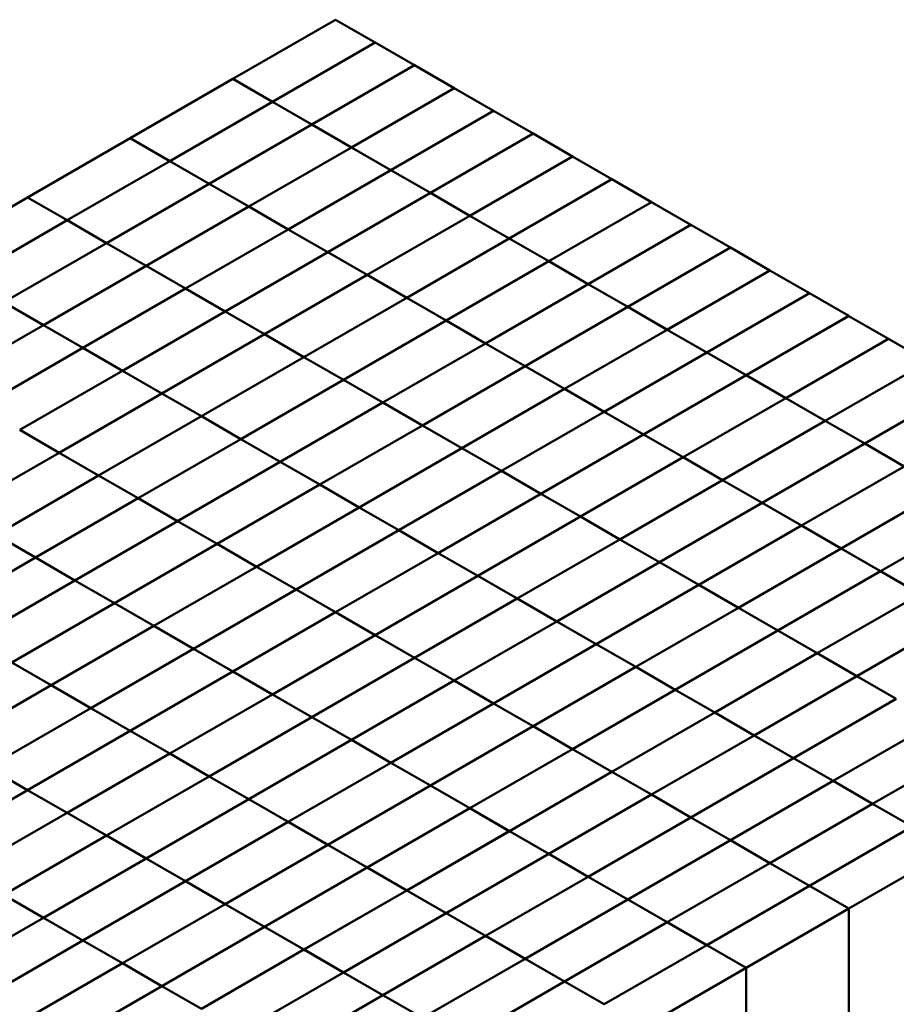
# Model space of a CAD drawing. Header units: millimetres. Extents: x 207 to 3144, y 550 to 1987.
# Tile 5 of 7: x 2681 to 2983, y 830 to 1169. Entities that reach past the tile are written whole.
import ezdxf

# ---------------------------------------------------------------- set-up
doc = ezdxf.new("R2010")
doc.units = ezdxf.units.MM
doc.header["$LTSCALE"] = 8
doc.layers.add('Visible (ANSI)', color=7, linetype='Continuous', lineweight=50)

msp = doc.modelspace()

# ---------------------------------------------------------------- linework, layer by layer
at = {"layer": 'Visible (ANSI)'}
for p, q in [((2790.28, 1169.24), (2754.93, 1148.83)), ((2803.88, 1161.39), (2790.28, 1169.24)), ((2803.88, 1161.39), (2768.52, 1140.97)), ((2768.52, 1140.98), (2803.88, 1161.39)), ((2817.48, 1153.54), (2803.88, 1161.39)), ((2803.88, 1161.39), (2803.88, 1161.39)), ((2817.48, 1153.54), (2782.12, 1133.12)), ((2782.12, 1133.12), (2817.48, 1153.54)), ((2831.07, 1145.69), (2817.48, 1153.54)), ((2817.48, 1153.54), (2817.48, 1153.54)), ((2754.92, 1148.83), (2719.57, 1128.41)), ((2768.52, 1140.97), (2754.92, 1148.83)), ((2754.93, 1148.83), (2768.52, 1140.98)), ((2754.93, 1148.82), (2754.93, 1148.83)), ((2795.72, 1125.27), (2831.07, 1145.69)), ((2831.08, 1145.68), (2795.72, 1125.27)), ((2831.07, 1145.68), (2831.07, 1145.69)), ((2844.67, 1137.83), (2831.08, 1145.68)), ((2768.52, 1140.97), (2733.17, 1120.56)), ((2733.17, 1120.56), (2768.52, 1140.97)), ((2768.52, 1140.98), (2768.52, 1140.97)), ((2782.12, 1133.12), (2768.52, 1140.97)), ((2768.52, 1140.97), (2768.52, 1140.97)), ((2768.52, 1140.97), (2782.12, 1133.12)), ((2768.52, 1140.97), (2768.52, 1140.97)), ((2844.67, 1137.83), (2809.32, 1117.42)), ((2809.32, 1117.42), (2844.67, 1137.83)), ((2858.27, 1129.98), (2844.67, 1137.83)), ((2844.67, 1137.83), (2844.67, 1137.83)), ((2782.12, 1133.12), (2746.77, 1112.71)), ((2746.77, 1112.71), (2782.12, 1133.12)), ((2795.72, 1125.27), (2782.12, 1133.12)), ((2782.12, 1133.12), (2782.12, 1133.12)), ((2782.12, 1133.12), (2795.72, 1125.27)), ((2782.12, 1133.12), (2782.12, 1133.12)), ((2782.12, 1133.12), (2782.12, 1133.12)), ((2858.27, 1129.98), (2822.92, 1109.57)), ((2822.92, 1109.57), (2858.27, 1129.98)), ((2871.87, 1122.13), (2858.27, 1129.98)), ((2858.27, 1129.98), (2858.27, 1129.98)), ((2719.57, 1128.41), (2684.21, 1108)), ((2733.17, 1120.56), (2719.57, 1128.41)), ((2719.57, 1128.41), (2733.17, 1120.56)), ((2719.57, 1128.41), (2719.57, 1128.41)), ((2760.36, 1104.86), (2795.72, 1125.27)), ((2795.72, 1125.27), (2760.37, 1104.86)), ((2809.32, 1117.42), (2795.72, 1125.27)), ((2795.72, 1125.27), (2795.72, 1125.27)), ((2795.72, 1125.27), (2809.32, 1117.42)), ((2795.72, 1125.27), (2795.72, 1125.27)), ((2795.72, 1125.27), (2795.72, 1125.27)), ((2733.17, 1120.56), (2697.81, 1100.15)), ((2697.81, 1100.15), (2733.17, 1120.56)), ((2746.77, 1112.71), (2733.17, 1120.56)), ((2733.17, 1120.56), (2733.17, 1120.56)), ((2733.17, 1120.56), (2746.77, 1112.71)), ((2733.17, 1120.56), (2733.17, 1120.56)), ((2733.17, 1120.56), (2733.17, 1120.56)), ((2836.51, 1101.72), (2871.87, 1122.13)), ((2871.87, 1122.13), (2836.52, 1101.72)), ((2885.47, 1114.28), (2871.87, 1122.13)), ((2871.87, 1122.13), (2871.87, 1122.13)), ((2809.32, 1117.42), (2773.96, 1097.01)), ((2773.96, 1097.01), (2809.32, 1117.42)), ((2822.92, 1109.57), (2809.32, 1117.42)), ((2809.32, 1117.42), (2809.32, 1117.42)), ((2809.32, 1117.42), (2822.92, 1109.57)), ((2809.32, 1117.42), (2809.32, 1117.42)), ((2809.32, 1117.42), (2809.32, 1117.42)), ((2746.77, 1112.71), (2711.41, 1092.3)), ((2711.41, 1092.3), (2746.77, 1112.71)), ((2760.36, 1104.86), (2746.77, 1112.71)), ((2746.77, 1112.71), (2746.77, 1112.71)), ((2746.77, 1112.71), (2760.36, 1104.86)), ((2746.77, 1112.71), (2746.77, 1112.71)), ((2746.77, 1112.71), (2746.77, 1112.71)), ((2885.47, 1114.28), (2850.11, 1093.87)), ((2850.11, 1093.87), (2885.47, 1114.28)), ((2899.07, 1106.43), (2885.47, 1114.28)), ((2885.47, 1114.28), (2885.47, 1114.28)), ((2822.92, 1109.57), (2787.56, 1089.16)), ((2787.56, 1089.16), (2822.92, 1109.57)), ((2836.51, 1101.72), (2822.92, 1109.57)), ((2822.92, 1109.57), (2822.92, 1109.57)), ((2822.92, 1109.57), (2836.51, 1101.72)), ((2822.92, 1109.57), (2822.92, 1109.57)), ((2822.92, 1109.57), (2822.92, 1109.57)), ((2684.21, 1108), (2648.86, 1087.59)), ((2697.81, 1100.15), (2684.21, 1108)), ((2684.21, 1108), (2697.81, 1100.15)), ((2684.21, 1108), (2684.21, 1108)), ((2899.07, 1106.43), (2863.71, 1086.02)), ((2863.71, 1086.02), (2899.07, 1106.43)), ((2912.66, 1098.58), (2899.07, 1106.43)), ((2899.07, 1106.43), (2899.07, 1106.43)), ((2760.36, 1104.86), (2725.01, 1084.45)), ((2725.01, 1084.45), (2760.36, 1104.86)), ((2773.96, 1097.01), (2760.36, 1104.86)), ((2760.36, 1104.86), (2760.36, 1104.86)), ((2760.36, 1104.86), (2760.36, 1104.86)), ((2760.37, 1104.86), (2773.96, 1097.01)), ((2760.37, 1104.86), (2760.37, 1104.86)), ((2697.81, 1100.15), (2662.46, 1079.74)), ((2662.46, 1079.74), (2697.81, 1100.15)), ((2711.41, 1092.3), (2697.81, 1100.15)), ((2697.81, 1100.15), (2697.81, 1100.15)), ((2697.81, 1100.15), (2711.41, 1092.3)), ((2697.81, 1100.15), (2697.81, 1100.15)), ((2697.81, 1100.15), (2697.81, 1100.15)), ((2836.52, 1101.72), (2801.16, 1081.31)), ((2801.16, 1081.31), (2836.51, 1101.72)), ((2836.51, 1101.72), (2836.51, 1101.72)), ((2836.51, 1101.72), (2836.51, 1101.72)), ((2850.11, 1093.87), (2836.52, 1101.72)), ((2836.52, 1101.72), (2850.11, 1093.87)), ((2836.52, 1101.72), (2836.52, 1101.72)), ((2773.96, 1097.01), (2738.61, 1076.6)), ((2738.61, 1076.6), (2773.96, 1097.01)), ((2787.56, 1089.16), (2773.96, 1097.01)), ((2773.96, 1097.01), (2773.96, 1097.01)), ((2773.96, 1097.01), (2787.56, 1089.16)), ((2773.96, 1097.01), (2773.96, 1097.01)), ((2773.96, 1097.01), (2773.96, 1097.01)), ((2912.67, 1098.58), (2877.31, 1078.17)), ((2877.31, 1078.17), (2912.66, 1098.58)), ((2912.66, 1098.58), (2912.66, 1098.58)), ((2926.26, 1090.73), (2912.67, 1098.58)), ((2711.41, 1092.3), (2676.06, 1071.89)), ((2676.06, 1071.89), (2711.41, 1092.3)), ((2725.01, 1084.45), (2711.41, 1092.3)), ((2711.41, 1092.3), (2711.41, 1092.3)), ((2711.41, 1092.3), (2725.01, 1084.45)), ((2711.41, 1092.3), (2711.41, 1092.3)), ((2711.41, 1092.3), (2711.41, 1092.3)), ((2850.11, 1093.87), (2814.76, 1073.46)), ((2814.76, 1073.46), (2850.11, 1093.87)), ((2863.71, 1086.02), (2850.11, 1093.87)), ((2850.11, 1093.87), (2850.11, 1093.87)), ((2850.11, 1093.87), (2863.71, 1086.02)), ((2850.11, 1093.87), (2850.11, 1093.87)), ((2850.11, 1093.87), (2850.11, 1093.87)), ((2787.56, 1089.16), (2752.21, 1068.75)), ((2752.21, 1068.75), (2787.56, 1089.16)), ((2801.16, 1081.31), (2787.56, 1089.16)), ((2787.56, 1089.16), (2787.56, 1089.16)), ((2787.56, 1089.16), (2801.16, 1081.31)), ((2787.56, 1089.16), (2787.56, 1089.16)), ((2787.56, 1089.16), (2787.56, 1089.16)), ((2926.26, 1090.73), (2890.91, 1070.32)), ((2890.91, 1070.32), (2926.26, 1090.73)), ((2939.86, 1082.88), (2926.26, 1090.73)), ((2926.26, 1090.73), (2926.26, 1090.73)), ((2863.71, 1086.02), (2828.36, 1065.61)), ((2828.36, 1065.61), (2863.71, 1086.02)), ((2877.31, 1078.17), (2863.71, 1086.02)), ((2863.71, 1086.02), (2863.71, 1086.02)), ((2863.71, 1086.02), (2877.31, 1078.17)), ((2863.71, 1086.02), (2863.71, 1086.02)), ((2863.71, 1086.02), (2863.71, 1086.02)), ((2725.01, 1084.45), (2689.65, 1064.04)), ((2689.65, 1064.04), (2725.01, 1084.45)), ((2738.61, 1076.6), (2725.01, 1084.45)), ((2725.01, 1084.45), (2725.01, 1084.45)), ((2725.01, 1084.45), (2738.61, 1076.6)), ((2725.01, 1084.45), (2725.01, 1084.45)), ((2725.01, 1084.45), (2725.01, 1084.45)), ((2939.86, 1082.88), (2904.51, 1062.46)), ((2904.51, 1062.47), (2939.86, 1082.88)), ((2953.46, 1075.03), (2939.86, 1082.88)), ((2939.86, 1082.88), (2939.86, 1082.88)), ((2765.8, 1060.9), (2801.16, 1081.31)), ((2801.16, 1081.31), (2765.81, 1060.89)), ((2814.76, 1073.46), (2801.16, 1081.31)), ((2801.16, 1081.31), (2801.16, 1081.31)), ((2801.16, 1081.31), (2814.76, 1073.46)), ((2801.16, 1081.31), (2801.16, 1081.31)), ((2801.16, 1081.31), (2801.16, 1081.31)), ((2738.61, 1076.6), (2703.25, 1056.18)), ((2703.25, 1056.18), (2738.61, 1076.6)), ((2752.21, 1068.75), (2738.61, 1076.6)), ((2738.61, 1076.6), (2738.61, 1076.6)), ((2738.61, 1076.6), (2752.21, 1068.75)), ((2738.61, 1076.6), (2738.61, 1076.6)), ((2738.61, 1076.6), (2738.61, 1076.6)), ((2841.95, 1057.75), (2877.31, 1078.17)), ((2877.31, 1078.17), (2841.96, 1057.75)), ((2890.91, 1070.32), (2877.31, 1078.17)), ((2877.31, 1078.17), (2877.31, 1078.17)), ((2877.31, 1078.17), (2890.91, 1070.32)), ((2877.31, 1078.17), (2877.31, 1078.17)), ((2877.31, 1078.17), (2877.31, 1078.17)), ((2689.65, 1064.04), (2676.06, 1071.89)), ((2676.06, 1071.89), (2689.65, 1064.04)), ((2814.76, 1073.46), (2779.4, 1053.04)), ((2779.4, 1053.04), (2814.76, 1073.46)), ((2828.36, 1065.61), (2814.76, 1073.46)), ((2814.76, 1073.46), (2814.76, 1073.46)), ((2814.76, 1073.46), (2828.36, 1065.61)), ((2814.76, 1073.46), (2814.76, 1073.46)), ((2814.76, 1073.46), (2814.76, 1073.46)), ((2953.46, 1075.03), (2918.11, 1054.61)), ((2918.11, 1054.61), (2953.46, 1075.03)), ((2967.06, 1067.18), (2953.46, 1075.03)), ((2953.46, 1075.03), (2953.46, 1075.03)), ((2752.21, 1068.75), (2716.85, 1048.33)), ((2716.85, 1048.33), (2752.21, 1068.75)), ((2765.8, 1060.89), (2752.21, 1068.75)), ((2752.21, 1068.74), (2752.21, 1068.75)), ((2752.21, 1068.75), (2765.8, 1060.9)), ((2752.21, 1068.74), (2752.21, 1068.75)), ((2752.21, 1068.75), (2752.21, 1068.75)), ((2890.91, 1070.32), (2855.55, 1049.9)), ((2855.55, 1049.9), (2890.91, 1070.32)), ((2904.51, 1062.46), (2890.91, 1070.32)), ((2890.91, 1070.31), (2890.91, 1070.32)), ((2890.91, 1070.32), (2904.51, 1062.47)), ((2890.91, 1070.31), (2890.91, 1070.32)), ((2890.91, 1070.32), (2890.91, 1070.32)), ((2793, 1045.19), (2828.36, 1065.61)), ((2828.36, 1065.6), (2793, 1045.19)), ((2828.36, 1065.6), (2828.36, 1065.61)), ((2828.36, 1065.61), (2841.95, 1057.75)), ((2828.36, 1065.6), (2828.36, 1065.61)), ((2828.36, 1065.61), (2828.36, 1065.6)), ((2841.95, 1057.75), (2828.36, 1065.6)), ((2931.7, 1046.76), (2967.06, 1067.18)), ((2967.06, 1067.17), (2931.7, 1046.76)), ((2967.06, 1067.17), (2967.06, 1067.18)), ((2980.66, 1059.32), (2967.06, 1067.17)), ((2689.65, 1064.03), (2654.3, 1043.62)), ((2654.3, 1043.62), (2689.65, 1064.04)), ((2703.25, 1056.18), (2689.65, 1064.03)), ((2689.65, 1064.03), (2689.65, 1064.04)), ((2689.65, 1064.04), (2703.25, 1056.18)), ((2689.65, 1064.03), (2689.65, 1064.04)), ((2689.65, 1064.04), (2689.65, 1064.03)), ((2904.51, 1062.46), (2869.15, 1042.05)), ((2869.15, 1042.05), (2904.51, 1062.46)), ((2904.51, 1062.47), (2904.51, 1062.46)), ((2918.1, 1054.61), (2904.51, 1062.46)), ((2904.51, 1062.46), (2904.51, 1062.46)), ((2904.51, 1062.46), (2918.11, 1054.61)), ((2904.51, 1062.46), (2904.51, 1062.46)), ((2765.8, 1060.89), (2730.45, 1040.48)), ((2730.45, 1040.48), (2765.8, 1060.89)), ((2765.8, 1060.9), (2765.8, 1060.89)), ((2779.4, 1053.04), (2765.8, 1060.89)), ((2765.8, 1060.89), (2765.8, 1060.89)), ((2765.81, 1060.89), (2779.4, 1053.04)), ((2765.81, 1060.89), (2765.81, 1060.89)), ((2980.66, 1059.32), (2945.3, 1038.91)), ((2945.3, 1038.91), (2980.66, 1059.32)), ((2994.25, 1051.47), (2980.66, 1059.32)), ((2980.66, 1059.32), (2980.66, 1059.32)), ((2703.25, 1056.18), (2667.9, 1035.77)), ((2667.9, 1035.77), (2703.25, 1056.18)), ((2716.85, 1048.33), (2703.25, 1056.18)), ((2703.25, 1056.18), (2703.25, 1056.18)), ((2703.25, 1056.18), (2716.85, 1048.33)), ((2703.25, 1056.18), (2703.25, 1056.18)), ((2703.25, 1056.18), (2703.25, 1056.18)), ((2841.95, 1057.75), (2806.6, 1037.34)), ((2806.6, 1037.34), (2841.95, 1057.75)), ((2855.55, 1049.9), (2841.95, 1057.75)), ((2841.95, 1057.75), (2841.95, 1057.75)), ((2841.95, 1057.75), (2841.95, 1057.75)), ((2841.96, 1057.75), (2855.55, 1049.9)), ((2841.96, 1057.75), (2841.96, 1057.75)), ((2779.4, 1053.04), (2744.05, 1032.63)), ((2744.05, 1032.63), (2779.4, 1053.04)), ((2793, 1045.19), (2779.4, 1053.04)), ((2779.4, 1053.04), (2779.4, 1053.04)), ((2779.4, 1053.04), (2793, 1045.19)), ((2779.4, 1053.04), (2779.4, 1053.04)), ((2779.4, 1053.04), (2779.4, 1053.04)), ((2918.11, 1054.61), (2882.75, 1034.2)), ((2882.75, 1034.2), (2918.1, 1054.61)), ((2918.1, 1054.61), (2918.1, 1054.61)), ((2918.11, 1054.61), (2931.7, 1046.76)), ((2918.11, 1054.61), (2918.11, 1054.61)), ((2931.7, 1046.76), (2918.11, 1054.61)), ((2918.11, 1054.61), (2918.11, 1054.61)), ((2994.26, 1051.47), (2958.9, 1031.06)), ((2958.9, 1031.06), (2994.25, 1051.47)), ((2716.85, 1048.33), (2681.5, 1027.92)), ((2681.5, 1027.92), (2716.85, 1048.33)), ((2730.45, 1040.48), (2716.85, 1048.33)), ((2716.85, 1048.33), (2716.85, 1048.33)), ((2716.85, 1048.33), (2730.45, 1040.48)), ((2716.85, 1048.33), (2716.85, 1048.33)), ((2716.85, 1048.33), (2716.85, 1048.33)), ((2855.55, 1049.9), (2820.2, 1029.49)), ((2820.2, 1029.49), (2855.55, 1049.9)), ((2869.15, 1042.05), (2855.55, 1049.9)), ((2855.55, 1049.9), (2855.55, 1049.9)), ((2855.55, 1049.9), (2869.15, 1042.05)), ((2855.55, 1049.9), (2855.55, 1049.9)), ((2855.55, 1049.9), (2855.55, 1049.9)), ((2793, 1045.19), (2757.65, 1024.78)), ((2757.65, 1024.78), (2793, 1045.19)), ((2806.6, 1037.34), (2793, 1045.19)), ((2793, 1045.19), (2793, 1045.19)), ((2793, 1045.19), (2806.6, 1037.34)), ((2793, 1045.19), (2793, 1045.19)), ((2793, 1045.19), (2793, 1045.19)), ((2931.7, 1046.76), (2896.35, 1026.35)), ((2896.35, 1026.35), (2931.7, 1046.76)), ((2931.7, 1046.76), (2931.7, 1046.76)), ((2931.7, 1046.76), (2931.7, 1046.76)), ((2931.7, 1046.76), (2945.3, 1038.91)), ((2945.3, 1038.91), (2931.7, 1046.76)), ((2931.7, 1046.76), (2931.7, 1046.76)), ((2869.15, 1042.05), (2833.8, 1021.64)), ((2833.8, 1021.64), (2869.15, 1042.05)), ((2882.75, 1034.2), (2869.15, 1042.05)), ((2869.15, 1042.05), (2869.15, 1042.05)), ((2869.15, 1042.05), (2882.75, 1034.2)), ((2869.15, 1042.05), (2869.15, 1042.05)), ((2869.15, 1042.05), (2869.15, 1042.05)), ((3007.85, 1043.62), (2972.5, 1023.21)), ((2972.5, 1023.21), (3007.85, 1043.62)), ((2730.45, 1040.48), (2695.09, 1020.07)), ((2695.09, 1020.07), (2730.45, 1040.48)), ((2744.05, 1032.63), (2730.45, 1040.48)), ((2730.45, 1040.48), (2730.45, 1040.48)), ((2730.45, 1040.48), (2744.05, 1032.63)), ((2730.45, 1040.48), (2730.45, 1040.48)), ((2730.45, 1040.48), (2730.45, 1040.48)), ((2945.3, 1038.91), (2909.95, 1018.5)), ((2909.95, 1018.5), (2945.3, 1038.91)), ((2945.3, 1038.91), (2958.9, 1031.06)), ((2945.3, 1038.91), (2945.3, 1038.91)), ((2945.3, 1038.91), (2945.3, 1038.91)), ((2958.9, 1031.06), (2945.3, 1038.91)), ((2945.3, 1038.91), (2945.3, 1038.91)), ((2806.6, 1037.34), (2771.24, 1016.93)), ((2771.24, 1016.93), (2806.6, 1037.34)), ((2820.2, 1029.49), (2806.6, 1037.34)), ((2806.6, 1037.34), (2806.6, 1037.34)), ((2806.6, 1037.34), (2820.2, 1029.49)), ((2806.6, 1037.34), (2806.6, 1037.34)), ((2806.6, 1037.34), (2806.6, 1037.34)), ((2744.05, 1032.63), (2708.69, 1012.22)), ((2708.69, 1012.22), (2744.05, 1032.63)), ((2757.64, 1024.78), (2744.05, 1032.63)), ((2744.05, 1032.63), (2744.05, 1032.63)), ((2744.05, 1032.63), (2757.65, 1024.78)), ((2744.05, 1032.63), (2744.05, 1032.63)), ((2744.05, 1032.63), (2744.05, 1032.63)), ((2847.39, 1013.79), (2882.75, 1034.2)), ((2882.75, 1034.2), (2847.4, 1013.79)), ((2896.35, 1026.35), (2882.75, 1034.2)), ((2882.75, 1034.2), (2882.75, 1034.2)), ((2882.75, 1034.2), (2896.35, 1026.35)), ((2882.75, 1034.2), (2882.75, 1034.2)), ((2882.75, 1034.2), (2882.75, 1034.2)), ((2923.54, 1010.65), (2958.9, 1031.06)), ((2958.9, 1031.06), (2923.55, 1010.65)), ((2958.9, 1031.06), (2972.5, 1023.21)), ((2958.9, 1031.06), (2958.9, 1031.06)), ((2958.9, 1031.06), (2958.9, 1031.06)), ((2972.5, 1023.21), (2958.9, 1031.06)), ((2958.9, 1031.06), (2958.9, 1031.06)), ((2681.5, 1027.92), (2695.09, 1020.07)), ((2681.5, 1027.92), (2681.5, 1027.92)), ((2695.09, 1020.07), (2681.5, 1027.92)), ((2820.2, 1029.49), (2784.84, 1009.08)), ((2784.84, 1009.08), (2820.2, 1029.49)), ((2833.8, 1021.64), (2820.2, 1029.49)), ((2820.2, 1029.49), (2820.2, 1029.49)), ((2820.2, 1029.49), (2833.8, 1021.64)), ((2820.2, 1029.49), (2820.2, 1029.49)), ((2820.2, 1029.49), (2820.2, 1029.49)), ((2757.65, 1024.78), (2722.29, 1004.37)), ((2722.29, 1004.37), (2757.64, 1024.78)), ((2757.64, 1024.78), (2757.64, 1024.78)), ((2771.24, 1016.93), (2757.65, 1024.78)), ((2757.65, 1024.78), (2771.24, 1016.93)), ((2757.65, 1024.78), (2757.65, 1024.78)), ((2757.65, 1024.78), (2757.65, 1024.78)), ((2896.35, 1026.35), (2860.99, 1005.94)), ((2860.99, 1005.94), (2896.35, 1026.35)), ((2896.35, 1026.35), (2909.95, 1018.5)), ((2896.35, 1026.35), (2896.35, 1026.35)), ((2909.95, 1018.5), (2896.35, 1026.35)), ((2896.35, 1026.35), (2896.35, 1026.35)), ((2896.35, 1026.35), (2896.35, 1026.35)), ((2833.8, 1021.64), (2798.44, 1001.23)), ((2798.44, 1001.23), (2833.8, 1021.64)), ((2847.39, 1013.79), (2833.8, 1021.64)), ((2833.8, 1021.64), (2833.8, 1021.64)), ((2833.8, 1021.64), (2847.39, 1013.79)), ((2833.8, 1021.64), (2833.8, 1021.64)), ((2833.8, 1021.64), (2833.8, 1021.64)), ((2972.5, 1023.21), (2937.14, 1002.8)), ((2937.14, 1002.8), (2972.5, 1023.21)), ((2972.5, 1023.21), (2986.1, 1015.36)), ((2972.5, 1023.21), (2972.5, 1023.21)), ((2972.5, 1023.21), (2972.5, 1023.21)), ((2986.1, 1015.36), (2972.5, 1023.21)), ((2972.5, 1023.21), (2972.5, 1023.21)), ((2695.09, 1020.07), (2659.74, 999.66)), ((2659.74, 999.66), (2695.09, 1020.07)), ((2695.09, 1020.07), (2708.69, 1012.22)), ((2695.09, 1020.07), (2695.09, 1020.07)), ((2695.09, 1020.07), (2695.09, 1020.07)), ((2708.69, 1012.22), (2695.09, 1020.07)), ((2695.09, 1020.07), (2695.09, 1020.07)), ((2909.95, 1018.5), (2874.59, 998.09)), ((2874.59, 998.09), (2909.95, 1018.5)), ((2909.95, 1018.5), (2923.54, 1010.65)), ((2909.95, 1018.5), (2909.95, 1018.5)), ((2909.95, 1018.5), (2909.95, 1018.5)), ((2923.54, 1010.65), (2909.95, 1018.5)), ((2909.95, 1018.5), (2909.95, 1018.5)), ((2771.24, 1016.93), (2735.89, 996.52)), ((2735.89, 996.52), (2771.24, 1016.93)), ((2784.84, 1009.08), (2771.24, 1016.93)), ((2771.24, 1016.93), (2771.24, 1016.93)), ((2771.24, 1016.93), (2784.84, 1009.08)), ((2771.24, 1016.93), (2771.24, 1016.93)), ((2771.24, 1016.93), (2771.24, 1016.93)), ((2986.1, 1015.36), (2950.74, 994.95)), ((2950.74, 994.95), (2986.1, 1015.36)), ((2708.69, 1012.22), (2673.34, 991.81)), ((2673.34, 991.81), (2708.69, 1012.22)), ((2708.69, 1012.22), (2722.29, 1004.37)), ((2708.69, 1012.22), (2708.69, 1012.22)), ((2708.69, 1012.22), (2708.69, 1012.22)), ((2722.29, 1004.37), (2708.69, 1012.22)), ((2708.69, 1012.22), (2708.69, 1012.22)), ((2847.39, 1013.79), (2812.04, 993.38)), ((2812.04, 993.38), (2847.39, 1013.79)), ((2860.99, 1005.94), (2847.39, 1013.79)), ((2847.39, 1013.79), (2847.39, 1013.79)), ((2847.39, 1013.79), (2847.39, 1013.79)), ((2847.4, 1013.79), (2860.99, 1005.94)), ((2847.4, 1013.79), (2847.4, 1013.79)), ((2784.84, 1009.08), (2749.49, 988.67)), ((2749.49, 988.67), (2784.84, 1009.08)), ((2798.44, 1001.23), (2784.84, 1009.08)), ((2784.84, 1009.08), (2784.84, 1009.08)), ((2784.84, 1009.08), (2798.44, 1001.23)), ((2784.84, 1009.08), (2784.84, 1009.08)), ((2784.84, 1009.08), (2784.84, 1009.08)), ((2923.55, 1010.65), (2888.19, 990.24)), ((2888.19, 990.24), (2923.54, 1010.65)), ((2923.54, 1010.65), (2923.54, 1010.65)), ((2923.54, 1010.65), (2923.54, 1010.65)), ((2923.55, 1010.65), (2937.14, 1002.8)), ((2923.55, 1010.65), (2923.55, 1010.65)), ((2937.14, 1002.8), (2923.55, 1010.65)), ((2999.7, 1007.51), (2964.34, 987.09)), ((2964.34, 987.1), (2999.69, 1007.51)), ((2686.93, 983.96), (2722.29, 1004.37)), ((2722.29, 1004.37), (2686.94, 983.96)), ((2722.29, 1004.37), (2735.89, 996.52)), ((2722.29, 1004.37), (2722.29, 1004.37)), ((2722.29, 1004.37), (2722.29, 1004.37)), ((2735.89, 996.52), (2722.29, 1004.37)), ((2722.29, 1004.37), (2722.29, 1004.37)), ((2860.99, 1005.94), (2825.64, 985.53)), ((2825.64, 985.53), (2860.99, 1005.94)), ((2860.99, 1005.94), (2874.59, 998.09)), ((2860.99, 1005.94), (2860.99, 1005.94)), ((2874.59, 998.09), (2860.99, 1005.94)), ((2860.99, 1005.94), (2860.99, 1005.94)), ((2860.99, 1005.94), (2860.99, 1005.94)), ((2798.44, 1001.23), (2763.09, 980.81)), ((2763.09, 980.82), (2798.44, 1001.23)), ((2812.04, 993.38), (2798.44, 1001.23)), ((2798.44, 1001.23), (2798.44, 1001.23)), ((2798.44, 1001.23), (2812.04, 993.38)), ((2798.44, 1001.23), (2798.44, 1001.23)), ((2798.44, 1001.23), (2798.44, 1001.23)), ((2937.14, 1002.8), (2901.79, 982.38)), ((2901.79, 982.39), (2937.14, 1002.8)), ((2937.14, 1002.8), (2950.74, 994.95)), ((2937.14, 1002.8), (2937.14, 1002.8)), ((2937.14, 1002.8), (2937.14, 1002.8)), ((2950.74, 994.95), (2937.14, 1002.8)), ((2937.14, 1002.8), (2937.14, 1002.8)), ((2874.59, 998.09), (2839.24, 977.67)), ((2839.24, 977.67), (2874.59, 998.09)), ((2874.59, 998.09), (2888.19, 990.24)), ((2874.59, 998.09), (2874.59, 998.09)), ((2874.59, 998.09), (2874.59, 998.09)), ((2888.19, 990.24), (2874.59, 998.09)), ((2874.59, 998.09), (2874.59, 998.09)), ((3013.29, 999.66), (2977.94, 979.24)), ((2977.94, 979.24), (3013.29, 999.66)), ((2735.89, 996.52), (2700.53, 976.1)), ((2700.53, 976.11), (2735.89, 996.52)), ((2735.89, 996.52), (2749.49, 988.67)), ((2735.89, 996.52), (2735.89, 996.52)), ((2735.89, 996.52), (2735.89, 996.52)), ((2749.49, 988.67), (2735.89, 996.52)), ((2735.89, 996.52), (2735.89, 996.52)), ((2950.74, 994.95), (2915.39, 974.53)), ((2915.39, 974.53), (2950.74, 994.95)), ((2950.74, 994.95), (2964.34, 987.1)), ((2950.74, 994.95), (2950.74, 994.95)), ((2950.74, 994.95), (2950.74, 994.95)), ((2964.34, 987.09), (2950.74, 994.95)), ((2950.74, 994.95), (2950.74, 994.95)), ((2673.34, 991.81), (2686.93, 983.96)), ((2686.93, 983.96), (2673.34, 991.81)), ((2812.04, 993.38), (2776.68, 972.96)), ((2776.68, 972.96), (2812.04, 993.38)), ((2825.64, 985.53), (2812.04, 993.38)), ((2812.04, 993.38), (2812.04, 993.38)), ((2812.04, 993.38), (2825.64, 985.53)), ((2812.04, 993.38), (2812.04, 993.38)), ((2812.04, 993.38), (2812.04, 993.38)), ((2749.49, 988.67), (2714.13, 968.25)), ((2714.13, 968.25), (2749.49, 988.67)), ((2749.49, 988.67), (2763.09, 980.82)), ((2749.49, 988.67), (2749.49, 988.67)), ((2749.49, 988.67), (2749.49, 988.67)), ((2763.08, 980.81), (2749.49, 988.67)), ((2749.49, 988.67), (2749.49, 988.67)), ((2852.83, 969.82), (2888.19, 990.24)), ((2888.19, 990.24), (2852.84, 969.82)), ((2888.19, 990.24), (2901.79, 982.39)), ((2888.19, 990.23), (2888.19, 990.24)), ((2888.19, 990.24), (2888.19, 990.24)), ((2901.79, 982.38), (2888.19, 990.24)), ((2888.19, 990.23), (2888.19, 990.24)), ((2928.98, 966.68), (2964.34, 987.09)), ((2964.34, 987.09), (2928.99, 966.68)), ((2964.34, 987.1), (2964.34, 987.09)), ((2964.34, 987.09), (2964.34, 987.09)), ((2964.34, 987.09), (2977.94, 979.24)), ((2964.34, 987.09), (2964.34, 987.09)), ((2977.94, 979.24), (2964.34, 987.09)), ((2686.94, 983.96), (2651.58, 963.54)), ((2651.58, 963.54), (2686.93, 983.96)), ((2686.93, 983.96), (2686.93, 983.96)), ((2686.93, 983.95), (2686.93, 983.96)), ((2686.94, 983.96), (2700.53, 976.11)), ((2686.94, 983.95), (2686.94, 983.96)), ((2700.53, 976.1), (2686.94, 983.96)), ((2790.28, 965.11), (2825.64, 985.53)), ((2825.64, 985.52), (2790.28, 965.11)), ((2825.64, 985.53), (2839.24, 977.67)), ((2825.64, 985.52), (2825.64, 985.53)), ((2825.64, 985.52), (2825.64, 985.53)), ((2825.64, 985.53), (2825.64, 985.52)), ((2839.24, 977.67), (2825.64, 985.52)), ((2763.09, 980.81), (2727.73, 960.4)), ((2727.73, 960.4), (2763.08, 980.81)), ((2763.08, 980.81), (2763.08, 980.81)), ((2763.09, 980.82), (2763.09, 980.81)), ((2763.09, 980.81), (2776.68, 972.96)), ((2763.09, 980.81), (2763.09, 980.81)), ((2776.68, 972.96), (2763.09, 980.81)), ((2901.79, 982.38), (2866.43, 961.97)), ((2866.43, 961.97), (2901.79, 982.38)), ((2901.79, 982.39), (2901.79, 982.38)), ((2901.79, 982.38), (2915.39, 974.53)), ((2901.79, 982.38), (2901.79, 982.38)), ((2915.39, 974.53), (2901.79, 982.38)), ((2901.79, 982.38), (2901.79, 982.38)), ((2839.24, 977.67), (2803.88, 957.26)), ((2803.88, 957.26), (2839.24, 977.67)), ((2839.24, 977.67), (2852.83, 969.82)), ((2839.24, 977.67), (2839.24, 977.67)), ((2839.24, 977.67), (2839.24, 977.67)), ((2852.83, 969.82), (2839.24, 977.67)), ((2839.24, 977.67), (2839.24, 977.67)), ((2977.94, 979.24), (2942.58, 958.83)), ((2942.58, 958.83), (2977.94, 979.24)), ((2977.94, 979.24), (2991.54, 971.39)), ((2977.94, 979.24), (2977.94, 979.24)), ((2977.94, 979.24), (2977.94, 979.24)), ((2991.54, 971.39), (2977.94, 979.24)), ((2977.94, 979.24), (2977.94, 979.24)), ((2700.53, 976.1), (2665.18, 955.69)), ((2665.18, 955.69), (2700.53, 976.1)), ((2700.53, 976.11), (2700.53, 976.1)), ((2700.53, 976.1), (2714.13, 968.25)), ((2700.53, 976.1), (2700.53, 976.1)), ((2714.13, 968.25), (2700.53, 976.1)), ((2700.53, 976.1), (2700.53, 976.1)), ((2915.39, 974.53), (2880.03, 954.12)), ((2880.03, 954.12), (2915.39, 974.53)), ((2915.39, 974.53), (2928.98, 966.68)), ((2915.39, 974.53), (2915.39, 974.53)), ((2915.39, 974.53), (2915.39, 974.53)), ((2928.98, 966.68), (2915.39, 974.53)), ((2915.39, 974.53), (2915.39, 974.53)), ((2776.68, 972.96), (2741.33, 952.55)), ((2741.33, 952.55), (2776.68, 972.96)), ((2776.68, 972.96), (2790.28, 965.11)), ((2776.68, 972.96), (2776.68, 972.96)), ((2776.68, 972.96), (2776.68, 972.96)), ((2790.28, 965.11), (2776.68, 972.96)), ((2776.68, 972.96), (2776.68, 972.96)), ((2991.54, 971.39), (2956.18, 950.98)), ((2956.18, 950.98), (2991.54, 971.39)), ((2714.13, 968.25), (2678.78, 947.84)), ((2678.78, 947.84), (2714.13, 968.25)), ((2714.13, 968.25), (2727.73, 960.4)), ((2714.13, 968.25), (2714.13, 968.25)), ((2714.13, 968.25), (2714.13, 968.25)), ((2727.73, 960.4), (2714.13, 968.25)), ((2714.13, 968.25), (2714.13, 968.25)), ((2852.83, 969.82), (2817.48, 949.41)), ((2817.48, 949.41), (2852.83, 969.82)), ((2852.83, 969.82), (2852.83, 969.82)), ((2866.43, 961.97), (2852.83, 969.82)), ((2852.83, 969.82), (2852.83, 969.82)), ((2852.84, 969.82), (2866.43, 961.97)), ((2852.84, 969.82), (2852.84, 969.82)), ((2928.98, 966.68), (2893.63, 946.27)), ((2893.63, 946.27), (2928.98, 966.68)), ((2928.98, 966.68), (2928.98, 966.68)), ((2942.58, 958.83), (2928.98, 966.68)), ((2928.98, 966.68), (2928.98, 966.68)), ((2928.99, 966.68), (2942.58, 958.83)), ((2928.99, 966.68), (2928.99, 966.68)), ((2790.28, 965.11), (2754.93, 944.7)), ((2754.93, 944.7), (2790.28, 965.11)), ((2803.88, 957.26), (2790.28, 965.11)), ((2790.28, 965.11), (2803.88, 957.26)), ((2790.28, 965.11), (2790.28, 965.11)), ((2790.28, 965.11), (2790.28, 965.11)), ((2790.28, 965.11), (2790.28, 965.11)), ((3005.14, 963.54), (2969.78, 943.13)), ((2969.78, 943.13), (3005.13, 963.54)), ((2692.37, 939.99), (2727.73, 960.4)), ((2727.73, 960.4), (2692.38, 939.99)), ((2727.73, 960.4), (2741.33, 952.55)), ((2727.73, 960.4), (2727.73, 960.4)), ((2727.73, 960.4), (2727.73, 960.4)), ((2741.33, 952.55), (2727.73, 960.4)), ((2727.73, 960.4), (2727.73, 960.4)), ((2866.43, 961.97), (2831.08, 941.56)), ((2831.08, 941.56), (2866.43, 961.97)), ((2866.43, 961.97), (2880.03, 954.12)), ((2866.43, 961.97), (2866.43, 961.97)), ((2866.43, 961.97), (2866.43, 961.97)), ((2880.03, 954.12), (2866.43, 961.97)), ((2866.43, 961.97), (2866.43, 961.97)), ((2803.88, 957.26), (2768.53, 936.85)), ((2768.53, 936.85), (2803.88, 957.26)), ((2817.48, 949.41), (2803.88, 957.26)), ((2803.88, 957.26), (2803.88, 957.26)), ((2803.88, 957.26), (2817.48, 949.41)), ((2803.88, 957.26), (2803.88, 957.26)), ((2803.88, 957.26), (2803.88, 957.26)), ((2942.58, 958.83), (2907.23, 938.42)), ((2907.23, 938.42), (2942.58, 958.83)), ((2942.58, 958.83), (2956.18, 950.98)), ((2942.58, 958.83), (2942.58, 958.83)), ((2942.58, 958.83), (2942.58, 958.83)), ((2956.18, 950.98), (2942.58, 958.83)), ((2942.58, 958.83), (2942.58, 958.83)), ((2880.03, 954.12), (2844.68, 933.71)), ((2844.68, 933.71), (2880.03, 954.12)), ((2880.03, 954.12), (2893.63, 946.27)), ((2880.03, 954.12), (2880.03, 954.12)), ((2880.03, 954.12), (2880.03, 954.12)), ((2893.63, 946.27), (2880.03, 954.12)), ((2880.03, 954.12), (2880.03, 954.12)), ((2741.33, 952.55), (2705.97, 932.14)), ((2705.97, 932.14), (2741.33, 952.55)), ((2741.33, 952.55), (2754.93, 944.7)), ((2741.33, 952.55), (2741.33, 952.55)), ((2741.33, 952.55), (2741.33, 952.55)), ((2754.93, 944.7), (2741.33, 952.55)), ((2741.33, 952.55), (2741.33, 952.55)), ((2956.18, 950.98), (2920.83, 930.57)), ((2920.83, 930.57), (2956.18, 950.98)), ((2956.18, 950.98), (2969.78, 943.13)), ((2956.18, 950.98), (2956.18, 950.98)), ((2956.18, 950.98), (2956.18, 950.98)), ((2969.78, 943.13), (2956.18, 950.98)), ((2956.18, 950.98), (2956.18, 950.98)), ((2678.78, 947.84), (2692.37, 939.99)), ((2692.37, 939.99), (2678.78, 947.84)), ((2817.48, 949.41), (2782.12, 929)), ((2782.12, 929), (2817.48, 949.41)), ((2831.08, 941.56), (2817.48, 949.41)), ((2817.48, 949.41), (2817.48, 949.41)), ((2817.48, 949.41), (2831.08, 941.56)), ((2817.48, 949.41), (2817.48, 949.41)), ((2817.48, 949.41), (2817.48, 949.41)), ((2893.63, 946.27), (2858.27, 925.86)), ((2858.27, 925.86), (2893.63, 946.27)), ((2893.63, 946.27), (2907.23, 938.42)), ((2893.63, 946.27), (2893.63, 946.27)), ((2893.63, 946.27), (2893.63, 946.27)), ((2907.23, 938.42), (2893.63, 946.27)), ((2893.63, 946.27), (2893.63, 946.27)), ((2754.93, 944.7), (2719.57, 924.29)), ((2719.57, 924.29), (2754.93, 944.7)), ((2768.52, 936.85), (2754.93, 944.7)), ((2754.93, 944.7), (2768.53, 936.85)), ((2754.93, 944.7), (2754.93, 944.7)), ((2754.93, 944.7), (2754.93, 944.7)), ((2754.93, 944.7), (2754.93, 944.7)), ((2934.42, 922.72), (2969.78, 943.13)), ((2969.78, 943.13), (2934.43, 922.72)), ((2969.78, 943.13), (2983.38, 935.28)), ((2969.78, 943.13), (2969.78, 943.13)), ((2969.78, 943.13), (2969.78, 943.13)), ((2983.38, 935.28), (2969.78, 943.13)), ((2969.78, 943.13), (2969.78, 943.13)), ((2692.37, 939.99), (2657.02, 919.58)), ((2657.02, 919.58), (2692.37, 939.99)), ((2692.37, 939.99), (2692.37, 939.99)), ((2705.97, 932.14), (2692.37, 939.99)), ((2692.37, 939.99), (2692.37, 939.99)), ((2692.38, 939.99), (2705.97, 932.14)), ((2692.38, 939.99), (2692.38, 939.99)), ((2831.08, 941.56), (2795.72, 921.15)), ((2795.72, 921.15), (2831.08, 941.56)), ((2844.67, 933.71), (2831.08, 941.56)), ((2831.08, 941.56), (2831.08, 941.56)), ((2831.08, 941.56), (2844.68, 933.71)), ((2831.08, 941.56), (2831.08, 941.56)), ((2831.08, 941.56), (2831.08, 941.56)), ((2768.53, 936.85), (2733.17, 916.44)), ((2733.17, 916.44), (2768.52, 936.85)), ((2768.52, 936.85), (2768.52, 936.85)), ((2782.12, 929), (2768.53, 936.85)), ((2768.53, 936.85), (2782.12, 929)), ((2768.53, 936.85), (2768.53, 936.85)), ((2768.53, 936.85), (2768.53, 936.85)), ((2907.23, 938.42), (2871.87, 918.01)), ((2871.87, 918.01), (2907.23, 938.42)), ((2907.23, 938.42), (2920.83, 930.57)), ((2907.23, 938.42), (2907.23, 938.42)), ((2907.23, 938.42), (2907.23, 938.42)), ((2920.83, 930.57), (2907.23, 938.42)), ((2907.23, 938.42), (2907.23, 938.42)), ((2844.68, 933.71), (2809.32, 913.3)), ((2809.32, 913.3), (2844.67, 933.71)), ((2844.67, 933.71), (2844.67, 933.71)), ((2858.27, 925.86), (2844.68, 933.71)), ((2844.68, 933.71), (2858.27, 925.86)), ((2844.68, 933.71), (2844.68, 933.71)), ((2844.68, 933.71), (2844.68, 933.71)), ((2983.38, 935.28), (2948.02, 914.87)), ((2948.02, 914.87), (2983.38, 935.28)), ((2983.38, 935.28), (2983.38, 935.28)), ((2705.97, 932.14), (2670.62, 911.73)), ((2670.62, 911.73), (2705.97, 932.14)), ((2705.97, 932.14), (2719.57, 924.29)), ((2705.97, 932.14), (2705.97, 932.14)), ((2705.97, 932.14), (2705.97, 932.14)), ((2719.57, 924.29), (2705.97, 932.14)), ((2705.97, 932.14), (2705.97, 932.14)), ((2920.83, 930.57), (2885.47, 910.16)), ((2885.47, 910.16), (2920.83, 930.57)), ((2920.83, 930.57), (2934.42, 922.72)), ((2920.83, 930.57), (2920.83, 930.57)), ((2920.83, 930.57), (2920.83, 930.57)), ((2934.42, 922.72), (2920.83, 930.57)), ((2920.83, 930.57), (2920.83, 930.57)), ((2782.12, 929), (2746.77, 908.59)), ((2746.77, 908.59), (2782.12, 929)), ((2795.72, 921.15), (2782.12, 929)), ((2782.12, 929), (2782.12, 929)), ((2782.12, 929), (2795.72, 921.15)), ((2782.12, 929), (2782.12, 929)), ((2782.12, 929), (2782.12, 929)), ((2996.98, 927.43), (2961.62, 907.02)), ((2961.62, 907.02), (2996.98, 927.43)), ((2719.57, 924.29), (2684.22, 903.88)), ((2684.22, 903.88), (2719.57, 924.29)), ((2733.17, 916.44), (2719.57, 924.29)), ((2719.57, 924.29), (2733.17, 916.44)), ((2719.57, 924.29), (2719.57, 924.29)), ((2719.57, 924.29), (2719.57, 924.29)), ((2719.57, 924.29), (2719.57, 924.29)), ((2858.27, 925.86), (2822.92, 905.45)), ((2822.92, 905.45), (2858.27, 925.86)), ((2871.87, 918.01), (2858.27, 925.86)), ((2858.27, 925.86), (2858.27, 925.86)), ((2858.27, 925.86), (2871.87, 918.01)), ((2858.27, 925.86), (2858.27, 925.86)), ((2858.27, 925.86), (2858.27, 925.86)), ((2934.42, 922.72), (2899.07, 902.3)), ((2899.07, 902.31), (2934.42, 922.72)), ((2934.42, 922.72), (2934.42, 922.72)), ((2948.02, 914.87), (2934.42, 922.72)), ((2934.42, 922.72), (2934.42, 922.72)), ((2934.43, 922.72), (2948.02, 914.87)), ((2934.43, 922.72), (2934.43, 922.72)), ((2795.72, 921.15), (2760.37, 900.73)), ((2760.37, 900.74), (2795.72, 921.15)), ((2809.32, 913.3), (2795.72, 921.15)), ((2795.72, 921.15), (2795.72, 921.15)), ((2795.72, 921.15), (2809.32, 913.3)), ((2795.72, 921.15), (2795.72, 921.15)), ((2795.72, 921.15), (2795.72, 921.15)), ((3010.58, 919.58), (2975.22, 899.16)), ((2975.22, 899.16), (3010.57, 919.58)), ((2697.81, 896.03), (2733.17, 916.44)), ((2733.17, 916.44), (2697.82, 896.02)), ((2746.77, 908.59), (2733.17, 916.44)), ((2733.17, 916.44), (2733.17, 916.44)), ((2733.17, 916.44), (2746.77, 908.59)), ((2733.17, 916.44), (2733.17, 916.44)), ((2733.17, 916.44), (2733.17, 916.44)), ((2871.87, 918.01), (2836.52, 897.59)), ((2836.52, 897.59), (2871.87, 918.01)), ((2885.47, 910.16), (2871.87, 918.01)), ((2871.87, 918.01), (2871.87, 918.01)), ((2871.87, 918.01), (2885.47, 910.16)), ((2871.87, 918.01), (2871.87, 918.01)), ((2871.87, 918.01), (2871.87, 918.01)), ((2773.96, 892.88), (2809.32, 913.3)), ((2809.32, 913.3), (2773.97, 892.88)), ((2822.92, 905.45), (2809.32, 913.3)), ((2809.32, 913.3), (2809.32, 913.3)), ((2809.32, 913.3), (2822.92, 905.45)), ((2809.32, 913.3), (2809.32, 913.3)), ((2809.32, 913.3), (2809.32, 913.3)), ((2948.02, 914.87), (2912.67, 894.45)), ((2912.67, 894.45), (2948.02, 914.87)), ((2948.02, 914.87), (2961.62, 907.02)), ((2948.02, 914.87), (2948.02, 914.87)), ((2948.02, 914.87), (2948.02, 914.87)), ((2961.62, 907.02), (2948.02, 914.87)), ((2948.02, 914.87), (2948.02, 914.87)), ((2670.62, 911.73), (2684.22, 903.88)), ((2684.22, 903.88), (2670.62, 911.73)), ((2885.47, 910.16), (2850.12, 889.74)), ((2850.12, 889.74), (2885.47, 910.16)), ((2899.07, 902.3), (2885.47, 910.16)), ((2885.47, 910.15), (2885.47, 910.16)), ((2885.47, 910.16), (2899.07, 902.31)), ((2885.47, 910.15), (2885.47, 910.16)), ((2885.47, 910.16), (2885.47, 910.16)), ((2746.77, 908.59), (2711.41, 888.17)), ((2711.41, 888.17), (2746.77, 908.59)), ((2760.37, 900.73), (2746.77, 908.59)), ((2746.77, 908.59), (2746.77, 908.59)), ((2746.77, 908.59), (2760.37, 900.74)), ((2746.77, 908.59), (2746.77, 908.59)), ((2746.77, 908.59), (2746.77, 908.59)), ((2926.27, 886.6), (2961.62, 907.02)), ((2961.62, 907.01), (2926.27, 886.6)), ((2961.62, 907.02), (2975.22, 899.16)), ((2961.62, 907.01), (2961.62, 907.02)), ((2961.62, 907.02), (2961.62, 907.01)), ((2961.62, 907.01), (2961.62, 907.02)), ((2975.22, 899.16), (2961.62, 907.01)), ((2684.22, 903.88), (2648.86, 883.46)), ((2648.86, 883.46), (2684.22, 903.88)), ((2697.81, 896.02), (2684.22, 903.88)), ((2684.22, 903.88), (2697.81, 896.03)), ((2684.22, 903.87), (2684.22, 903.88)), ((2684.22, 903.88), (2684.22, 903.88)), ((2684.22, 903.87), (2684.22, 903.88)), ((2787.56, 885.03), (2822.92, 905.45)), ((2822.92, 905.44), (2787.56, 885.03)), ((2822.92, 905.44), (2822.92, 905.45)), ((2822.92, 905.45), (2836.52, 897.59)), ((2822.92, 905.44), (2822.92, 905.45)), ((2822.92, 905.45), (2822.92, 905.44)), ((2836.52, 897.59), (2822.92, 905.44)), ((2899.07, 902.3), (2863.71, 881.89)), ((2863.71, 881.89), (2899.07, 902.3)), ((2899.07, 902.31), (2899.07, 902.3)), ((2912.67, 894.45), (2899.07, 902.3)), ((2899.07, 902.3), (2899.07, 902.3)), ((2899.07, 902.3), (2912.67, 894.45)), ((2899.07, 902.3), (2899.07, 902.3)), ((2725.01, 880.32), (2760.37, 900.73)), ((2760.37, 900.73), (2725.01, 880.32)), ((2760.37, 900.73), (2760.37, 900.73)), ((2760.37, 900.74), (2760.37, 900.73)), ((2773.96, 892.88), (2760.37, 900.73)), ((2760.37, 900.73), (2773.96, 892.88)), ((2760.37, 900.73), (2760.37, 900.73)), ((2939.86, 878.75), (2975.22, 899.16)), ((2975.22, 899.16), (2939.87, 878.75)), ((2975.22, 899.16), (2988.82, 891.31)), ((2975.22, 899.16), (2975.22, 899.16)), ((2975.22, 899.16), (2975.22, 899.16)), ((2988.82, 891.31), (2975.22, 899.16)), ((2975.22, 899.16), (2975.22, 899.16)), ((2697.81, 896.02), (2662.46, 875.61)), ((2662.46, 875.61), (2697.81, 896.02)), ((2697.81, 896.03), (2697.81, 896.02)), ((2711.41, 888.17), (2697.81, 896.02)), ((2697.81, 896.02), (2697.81, 896.02)), ((2697.82, 896.02), (2711.41, 888.17)), ((2697.82, 896.02), (2697.82, 896.02)), ((2836.52, 897.59), (2801.16, 877.18)), ((2801.16, 877.18), (2836.52, 897.59)), ((2850.11, 889.74), (2836.52, 897.59)), ((2836.52, 897.59), (2836.52, 897.59)), ((2836.52, 897.59), (2850.12, 889.74)), ((2836.52, 897.59), (2836.52, 897.59)), ((2836.52, 897.59), (2836.52, 897.59)), ((2773.97, 892.88), (2738.61, 872.47)), ((2738.61, 872.47), (2773.96, 892.88)), ((2773.96, 892.88), (2773.96, 892.88)), ((2773.96, 892.88), (2773.96, 892.88)), ((2787.56, 885.03), (2773.97, 892.88)), ((2773.97, 892.88), (2787.56, 885.03)), ((2773.97, 892.88), (2773.97, 892.88)), ((2912.67, 894.45), (2877.31, 874.04)), ((2877.31, 874.04), (2912.67, 894.45)), ((2926.27, 886.6), (2912.67, 894.45)), ((2912.67, 894.45), (2912.67, 894.45)), ((2912.67, 894.45), (2926.27, 886.6)), ((2912.67, 894.45), (2912.67, 894.45)), ((2912.67, 894.45), (2912.67, 894.45)), ((2850.12, 889.74), (2814.76, 869.33)), ((2814.76, 869.33), (2850.11, 889.74)), ((2850.11, 889.74), (2850.11, 889.74)), ((2863.71, 881.89), (2850.12, 889.74)), ((2850.12, 889.74), (2863.71, 881.89)), ((2850.12, 889.74), (2850.12, 889.74)), ((2850.12, 889.74), (2850.12, 889.74)), ((2988.82, 891.31), (2953.46, 870.9)), ((2953.46, 870.9), (2988.82, 891.31)), ((2711.41, 888.17), (2676.06, 867.76)), ((2676.06, 867.76), (2711.41, 888.17)), ((2725.01, 880.32), (2711.41, 888.17)), ((2711.41, 888.17), (2711.41, 888.17)), ((2711.41, 888.17), (2725.01, 880.32)), ((2711.41, 888.17), (2711.41, 888.17)), ((2711.41, 888.17), (2711.41, 888.17)), ((2926.27, 886.6), (2890.91, 866.19)), ((2890.91, 866.19), (2926.27, 886.6)), ((2939.86, 878.75), (2926.27, 886.6)), ((2926.27, 886.6), (2926.27, 886.6)), ((2926.27, 886.6), (2939.86, 878.75)), ((2926.27, 886.6), (2926.27, 886.6)), ((2926.27, 886.6), (2926.27, 886.6)), ((2787.56, 885.03), (2752.21, 864.62)), ((2752.21, 864.62), (2787.56, 885.03)), ((2801.16, 877.18), (2787.56, 885.03)), ((2787.56, 885.03), (2787.56, 885.03)), ((2787.56, 885.03), (2801.16, 877.18)), ((2787.56, 885.03), (2787.56, 885.03)), ((2787.56, 885.03), (2787.56, 885.03)), ((2863.71, 881.89), (2828.36, 861.48)), ((2828.36, 861.48), (2863.71, 881.89)), ((2877.31, 874.04), (2863.71, 881.89)), ((2863.71, 881.89), (2863.71, 881.89)), ((2863.71, 881.89), (2877.31, 874.04)), ((2863.71, 881.89), (2863.71, 881.89)), ((2863.71, 881.89), (2863.71, 881.89)), ((2967.06, 863.05), (3002.42, 883.46)), ((2725.01, 880.32), (2689.66, 859.91)), ((2689.66, 859.91), (2725.01, 880.32)), ((2738.61, 872.47), (2725.01, 880.32)), ((2725.01, 880.32), (2725.01, 880.32)), ((2725.01, 880.32), (2738.61, 872.47)), ((2725.01, 880.32), (2725.01, 880.32)), ((2725.01, 880.32), (2725.01, 880.32)), ((2939.86, 878.75), (2904.51, 858.34)), ((2904.51, 858.34), (2939.86, 878.75)), ((2953.46, 870.9), (2939.86, 878.75)), ((2939.86, 878.75), (2939.86, 878.75)), ((2939.86, 878.75), (2939.86, 878.75)), ((2939.87, 878.75), (2953.46, 870.9)), ((2939.87, 878.75), (2939.87, 878.75)), ((2801.16, 877.18), (2765.81, 856.77)), ((2765.81, 856.77), (2801.16, 877.18)), ((2814.76, 869.33), (2801.16, 877.18)), ((2801.16, 877.18), (2801.16, 877.18)), ((2801.16, 877.18), (2814.76, 869.33)), ((2801.16, 877.18), (2801.16, 877.18)), ((2801.16, 877.18), (2801.16, 877.18)), ((2703.25, 852.06), (2738.61, 872.47)), ((2738.61, 872.47), (2703.26, 852.06)), ((2752.21, 864.62), (2738.61, 872.47)), ((2738.61, 872.47), (2738.61, 872.47)), ((2738.61, 872.47), (2752.21, 864.62)), ((2738.61, 872.47), (2738.61, 872.47)), ((2738.61, 872.47), (2738.61, 872.47)), ((2877.31, 874.04), (2841.96, 853.63)), ((2841.96, 853.63), (2877.31, 874.04)), ((2890.91, 866.19), (2877.31, 874.04)), ((2877.31, 874.04), (2877.31, 874.04)), ((2877.31, 874.04), (2890.91, 866.19)), ((2877.31, 874.04), (2877.31, 874.04)), ((2877.31, 874.04), (2877.31, 874.04)), ((2779.4, 848.92), (2814.76, 869.33)), ((2814.76, 869.33), (2779.41, 848.92)), ((2828.36, 861.48), (2814.76, 869.33)), ((2814.76, 869.33), (2814.76, 869.33)), ((2814.76, 869.33), (2828.36, 861.48)), ((2814.76, 869.33), (2814.76, 869.33)), ((2814.76, 869.33), (2814.76, 869.33)), ((2953.46, 870.9), (2918.11, 850.49)), ((2918.11, 850.49), (2953.46, 870.9)), ((2967.06, 863.05), (2953.46, 870.9)), ((2953.46, 870.9), (2953.46, 870.9)), ((2953.46, 870.9), (2967.06, 863.05)), ((2953.46, 870.9), (2953.46, 870.9)), ((2953.46, 870.9), (2953.46, 870.9)), ((2689.66, 859.91), (2676.06, 867.76)), ((2676.06, 867.76), (2689.66, 859.91)), ((2890.91, 866.19), (2855.56, 845.78)), ((2855.56, 845.78), (2890.91, 866.19)), ((2904.51, 858.34), (2890.91, 866.19)), ((2890.91, 866.19), (2890.91, 866.19)), ((2890.91, 866.19), (2904.51, 858.34)), ((2890.91, 866.19), (2890.91, 866.19)), ((2890.91, 866.19), (2890.91, 866.19)), ((2752.21, 864.62), (2716.85, 844.21)), ((2716.85, 844.21), (2752.21, 864.62)), ((2765.81, 856.77), (2752.21, 864.62)), ((2752.21, 864.62), (2752.21, 864.62)), ((2752.21, 864.62), (2765.81, 856.77)), ((2752.21, 864.62), (2752.21, 864.62)), ((2752.21, 864.62), (2752.21, 864.62)), ((2828.36, 861.48), (2793, 841.07)), ((2793, 841.07), (2828.36, 861.48)), ((2841.96, 853.63), (2828.36, 861.48)), ((2828.36, 861.48), (2828.36, 861.48)), ((2828.36, 861.48), (2841.96, 853.63)), ((2828.36, 861.48), (2828.36, 861.48)), ((2828.36, 861.48), (2828.36, 861.48)), ((2931.71, 842.64), (2967.06, 863.05)), ((2967.06, 658.93), (2967.06, 863.05)), ((2967.06, 863.05), (2967.06, 658.93)), ((2689.66, 859.91), (2654.3, 839.5)), ((2654.3, 839.5), (2689.66, 859.91)), ((2703.25, 852.06), (2689.66, 859.91)), ((2689.66, 859.91), (2689.66, 859.91)), ((2689.66, 859.91), (2703.25, 852.06)), ((2689.66, 859.91), (2689.66, 859.91)), ((2689.66, 859.91), (2689.66, 859.91)), ((2904.51, 858.34), (2869.15, 837.93)), ((2869.15, 837.93), (2904.51, 858.34)), ((2918.11, 850.49), (2904.51, 858.34)), ((2904.51, 858.34), (2904.51, 858.34)), ((2904.51, 858.34), (2918.11, 850.49)), ((2904.51, 858.34), (2904.51, 858.34)), ((2904.51, 858.34), (2904.51, 858.34)), ((2765.81, 856.77), (2730.45, 836.36)), ((2730.45, 836.36), (2765.81, 856.77)), ((2779.4, 848.92), (2765.81, 856.77)), ((2765.81, 856.77), (2765.81, 856.77)), ((2765.81, 856.77), (2779.4, 848.92)), ((2765.81, 856.77), (2765.81, 856.77)), ((2765.81, 856.77), (2765.81, 856.77)), ((2703.25, 852.06), (2667.9, 831.65)), ((2667.9, 831.65), (2703.25, 852.06)), ((2716.85, 844.21), (2703.25, 852.06)), ((2703.25, 852.06), (2703.25, 852.06)), ((2703.25, 852.06), (2703.25, 852.06)), ((2703.26, 852.06), (2716.85, 844.21)), ((2703.26, 852.06), (2703.26, 852.06)), ((2841.96, 853.63), (2806.6, 833.22)), ((2806.6, 833.22), (2841.96, 853.63)), ((2855.55, 845.78), (2841.96, 853.63)), ((2841.96, 853.63), (2841.96, 853.63)), ((2841.96, 853.63), (2855.56, 845.78)), ((2841.96, 853.63), (2841.96, 853.63)), ((2841.96, 853.63), (2841.96, 853.63)), ((2779.4, 848.92), (2744.05, 828.51)), ((2744.05, 828.51), (2779.4, 848.92)), ((2793, 841.07), (2779.4, 848.92)), ((2779.4, 848.92), (2779.4, 848.92)), ((2779.4, 848.92), (2779.4, 848.92)), ((2779.41, 848.92), (2793, 841.07)), ((2779.41, 848.92), (2779.41, 848.92)), ((2918.11, 850.49), (2882.75, 830.08)), ((2882.75, 830.08), (2918.11, 850.49)), ((2931.7, 842.64), (2918.11, 850.49)), ((2918.11, 850.49), (2918.11, 850.49)), ((2918.11, 850.49), (2931.71, 842.64)), ((2918.11, 850.49), (2918.11, 850.49)), ((2918.11, 850.49), (2918.11, 850.49)), ((2855.56, 845.78), (2820.2, 825.37)), ((2820.2, 825.37), (2855.55, 845.78)), ((2855.55, 845.78), (2855.55, 845.78)), ((2869.15, 837.93), (2855.56, 845.78)), ((2855.56, 845.78), (2869.15, 837.93)), ((2855.56, 845.78), (2855.56, 845.78)), ((2855.56, 845.78), (2855.56, 845.78)), ((2716.85, 844.21), (2681.5, 823.8)), ((2681.5, 823.8), (2716.85, 844.21)), ((2730.45, 836.36), (2716.85, 844.21)), ((2716.85, 844.21), (2716.85, 844.21)), ((2716.85, 844.21), (2730.45, 836.36)), ((2716.85, 844.21), (2716.85, 844.21)), ((2716.85, 844.21), (2716.85, 844.21)), ((2896.35, 822.23), (2931.7, 842.64)), ((2931.7, 638.51), (2931.7, 842.64)), ((2931.71, 842.64), (2931.71, 638.51)), ((2793, 841.07), (2757.65, 820.66)), ((2757.65, 820.66), (2793, 841.07)), ((2806.6, 833.22), (2793, 841.07)), ((2793, 841.07), (2793, 841.07)), ((2793, 841.07), (2806.6, 833.22)), ((2793, 841.07), (2793, 841.07)), ((2793, 841.07), (2793, 841.07)), ((2869.15, 837.93), (2833.8, 817.51)), ((2833.8, 817.51), (2869.15, 837.93)), ((2882.75, 830.08), (2869.15, 837.93)), ((2869.15, 837.93), (2869.15, 837.93)), ((2869.15, 837.93), (2882.75, 830.08)), ((2869.15, 837.93), (2869.15, 837.93)), ((2869.15, 837.93), (2869.15, 837.93)), ((2730.45, 836.36), (2695.1, 815.94)), ((2695.1, 815.95), (2730.45, 836.36)), ((2744.05, 828.51), (2730.45, 836.36)), ((2730.45, 836.36), (2730.45, 836.36)), ((2730.45, 836.36), (2744.05, 828.51)), ((2730.45, 836.36), (2730.45, 836.36)), ((2730.45, 836.36), (2730.45, 836.36)), ((2806.6, 833.22), (2771.25, 812.8)), ((2771.25, 812.8), (2806.6, 833.22)), ((2820.2, 825.37), (2806.6, 833.22)), ((2806.6, 833.22), (2806.6, 833.22)), ((2806.6, 833.22), (2820.2, 825.37)), ((2806.6, 833.22), (2806.6, 833.22)), ((2806.6, 833.22), (2806.6, 833.22)), ((2882.75, 830.08), (2882.75, 830.08))]:
    msp.add_line(p, q, dxfattribs=at)

doc.saveas('drawing.dxf')
